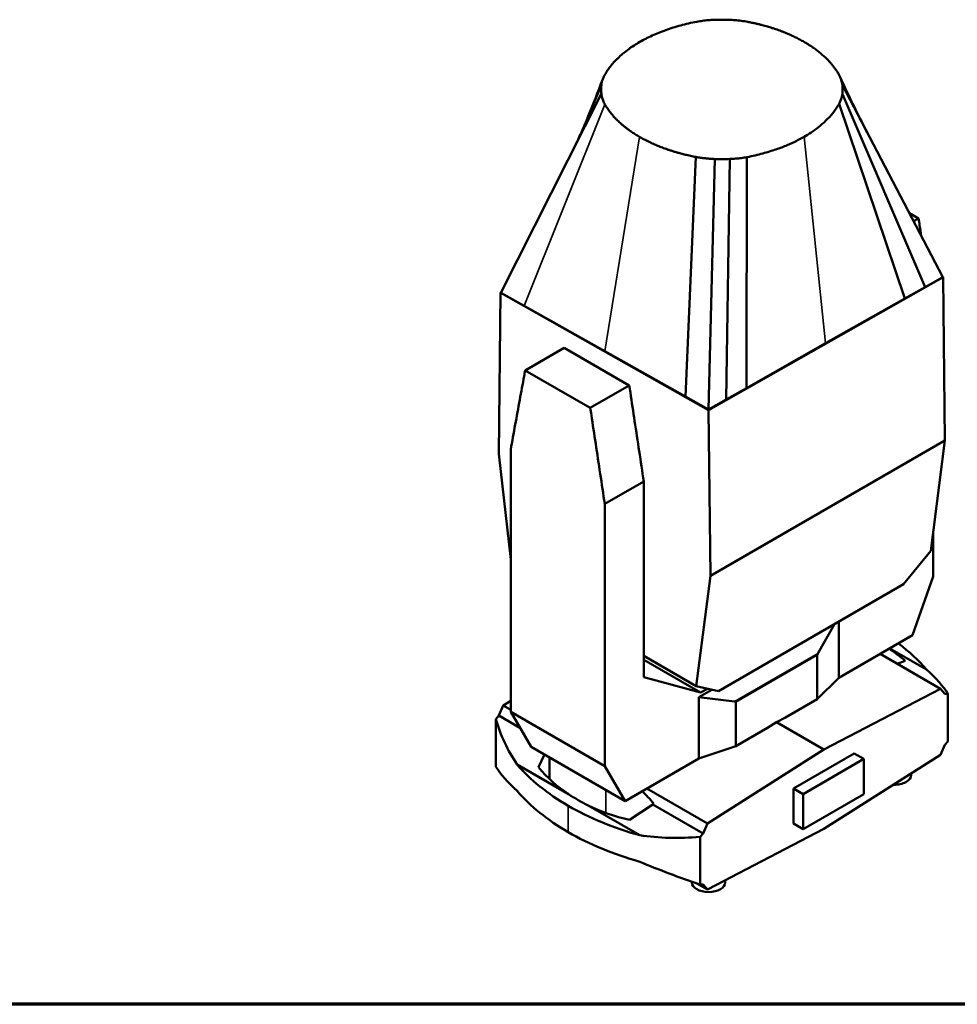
# Paper-space layout 'Sheet_1' of a CAD drawing. Header units: millimetres. Extents: x 1 to 117, y 1 to 117.
# Tile 2 of 5: x 65 to 100, y 1 to 37. Entities that reach past the tile are written whole.
import ezdxf

# ---------------------------------------------------------------- set-up
doc = ezdxf.new("R2010")
doc.units = ezdxf.units.MM
for name, color, linetype, lineweight in [('Border (ISO)', 7, 'Continuous', 70), ('Visible (ISO)', 7, 'Continuous', 50), ('Visible Narrow (ISO)', 7, 'Continuous', 35)]:
    doc.layers.add(name, color=color, linetype=linetype, lineweight=lineweight)

# ---------------------------------------------------------------- blocks, each defined once
blk = doc.blocks.new('Borders Chauvet')
at = {"layer": 'Border (ISO)'}
blk.add_line((117.323, 0.787), (0.787, 0.787), dxfattribs=at)

psp = doc.layouts.new('Sheet_1')

# ---------------------------------------------------------------- linework, layer by layer
at = {"layer": 'Visible (ISO)'}
for p, q in [((85.966, 33.161), (86.537, 34.527)), ((99.068, 27.472), (95.381, 34.509)), ((82.849, 26.896), (86.535, 34.206)), ((98.417, 27.105), (95.379, 34.189)), ((97.671, 26.683), (95.26, 33.828)), ((89.618, 23.088), (90.008, 31.879)), ((90.466, 22.611), (90.695, 31.804)), ((91.116, 22.979), (91.251, 31.805)), ((91.863, 23.4), (91.876, 31.874)), ((98.177, 29.624), (97.838, 29.82)), ((98.177, 29.624), (97.996, 29.519)), ((90.468, 22.591), (99.077, 27.467)), ((99.068, 27.472), (98.417, 27.105)), ((99.068, 27.472), (99.077, 27.467)), ((99.077, 27.467), (99.145, 21.475)), ((98.417, 27.105), (97.671, 26.683)), ((82.839, 26.902), (82.771, 20.988)), ((82.856, 26.911), (82.839, 26.902)), ((82.839, 26.902), (82.849, 26.896)), ((83.697, 26.419), (82.849, 26.896)), ((82.849, 26.896), (90.468, 22.591)), ((86.657, 24.754), (83.697, 26.419)), ((97.671, 26.683), (94.767, 25.042)), ((94.767, 25.042), (91.863, 23.4)), ((85.17, 24.873), (83.739, 24.047)), ((87.56, 23.494), (85.17, 24.873)), ((89.618, 23.088), (86.657, 24.754)), ((86.129, 22.668), (83.739, 24.047)), ((86.129, 22.668), (87.56, 23.494)), ((91.863, 23.4), (91.116, 22.979)), ((90.466, 22.611), (89.618, 23.088)), ((91.116, 22.979), (90.466, 22.611)), ((90.537, 16.505), (90.468, 22.591)), ((90.537, 16.505), (99.145, 21.475)), ((99.145, 21.475), (98.623, 17.432)), ((82.771, 20.988), (83.208, 17.104)), ((83.208, 21.139), (83.208, 11.523)), ((88.091, 19.972), (86.66, 19.146)), ((88.091, 19.972), (88.091, 12.788)), ((86.66, 9.53), (86.66, 19.146)), ((98.708, 16.486), (98.708, 18.094)), ((98.623, 17.432), (97.623, 16.198)), ((90.015, 12.462), (90.537, 16.505)), ((97.958, 14.332), (98.708, 16.486)), ((90.831, 12.277), (97.623, 16.198)), ((95.252, 12.769), (95.252, 14.83)), ((95.089, 14.736), (94.481, 13.664)), ((97.958, 14.332), (95.252, 12.769)), ((97.121, 13.848), (98.473, 13.068)), ((90.015, 12.462), (88.091, 13.573)), ((90.178, 12.225), (88.091, 13.43)), ((94.455, 13.593), (94.455, 11.987)), ((96.766, 13.643), (98.984, 12.363)), ((97.392, 13.281), (97.689, 13.395)), ((88.091, 12.788), (90.178, 12.225)), ((95.252, 12.769), (94.455, 11.987)), ((90.831, 12.277), (90.015, 12.462)), ((90.116, 12.057), (90.591, 12.332)), ((90.427, 12.369), (90.178, 12.225)), ((98.984, 12.363), (94.705, 10.139)), ((99.138, 12.176), (98.984, 12.363)), ((83.208, 11.923), (82.933, 11.748)), ((90.116, 9.804), (90.116, 12.057)), ((90.116, 12.057), (91.425, 11.899)), ((94.455, 11.987), (93.289, 11.314)), ((99.252, 12.18), (99.138, 12.176)), ((99.252, 12.18), (99.252, 10.43)), ((82.933, 11.748), (82.778, 11.383)), ((83.208, 11.59), (82.933, 11.748)), ((91.471, 11.871), (91.471, 10.265)), ((82.778, 11.383), (82.665, 11.256)), ((82.665, 11.256), (82.665, 9.506)), ((83.548, 10.938), (82.778, 11.383)), ((83.208, 11.523), (83.958, 10.235)), ((86.66, 9.53), (83.208, 11.523)), ((92.963, 11.145), (93.289, 11.314)), ((92.636, 10.938), (91.471, 10.265)), ((92.636, 10.938), (92.963, 11.145)), ((92.963, 11.145), (94.705, 10.139)), ((83.958, 10.235), (87.41, 8.242)), ((91.471, 10.265), (90.116, 9.804)), ((90.426, 7.422), (94.705, 10.139)), ((98.984, 9.938), (99.138, 10.303)), ((99.138, 10.303), (99.252, 10.43)), ((84.227, 9.483), (84.451, 9.951)), ((84.637, 9.843), (84.637, 9.051)), ((90.116, 9.804), (87.41, 8.242)), ((93.591, 8.708), (95.818, 9.994)), ((96.172, 9.789), (93.945, 8.503)), ((94.705, 7.221), (98.984, 9.938)), ((95.818, 9.994), (96.172, 9.789)), ((96.172, 8.503), (96.172, 9.789)), ((85.334, 8.494), (83.443, 9.586)), ((87.41, 8.242), (86.66, 9.53)), ((97.902, 9.251), (97.902, 9.196)), ((88.208, 8.703), (90.426, 7.422)), ((93.591, 7.422), (93.591, 8.708)), ((93.591, 8.708), (93.945, 8.503)), ((93.945, 7.218), (96.172, 8.503)), ((93.945, 8.503), (93.945, 7.218)), ((86.052, 8.08), (87.943, 6.988)), ((88.424, 8.124), (87.57, 7.553)), ((88.449, 8.164), (88.424, 8.124)), ((88.424, 8.124), (90.271, 7.057)), ((90.271, 7.057), (90.426, 7.422)), ((93.591, 7.422), (93.945, 7.218)), ((90.158, 6.93), (90.271, 7.057)), ((90.158, 6.93), (90.158, 5.18)), ((94.705, 7.221), (90.426, 4.997)), ((89.861, 5.258), (89.861, 5.282)), ((90.041, 5.22), (90.426, 4.997)), ((90.271, 5.184), (90.158, 5.18)), ((90.426, 4.997), (90.271, 5.184)), ((91.081, 5.258), (91.081, 5.338))]:
    psp.add_line(p, q, dxfattribs=at)
for centre, major_axis, ratio, start_param, end_param in [((89.636, 14.153), (-9.297, 2.771), 0.282008, 3.754679, 3.870367), ((89.622, 10.552), (9.865, 0), 0.57735, 0.457392, 0.656702), ((94.694, 13.828), (-0.234, -0.249), 0.197158, 5.600479, 6.076226), ((89.622, 14.151), (9.83, -2.93), 0.282008, 0.302665, 0.541254), ((91.064, 11.732), (0.405, 0.145), 0.21158, 6.207585, 6.683333), ((92.295, 15.699), (-8.838, -6.132), 0.714693, 6.041644, 6.280232), ((92.295, 7.536), (-9.83, 2.93), 0.282008, 0.302665, 0.541254), ((92.295, 12.101), (9.865, 0), 0.57735, 3.598985, 3.92734), ((92.281, 15.68), (-8.359, -5.799), 0.714693, 0.06888, 0.27058), ((97.292, 9.196), (0.61, 0), 0.57735, 4.661498, 6.283185), ((92.295, 11.134), (-9.865, 0), 0.57735, 0.457392, 0.785748), ((92.281, 12.09), (-9.33, 0), 0.57735, 0.730925, 0.839871), ((75.087, -17.757), (10.797, 27.779), 0.446039, 6.050593, 6.092384), ((92.299, 12.098), (9.865, 0), 0.57735, 3.926641, 4.254997), ((92.281, 15.68), (-8.359, -5.799), 0.714693, 0.379526, 0.581226), ((92.299, 11.131), (-9.865, 0), 0.57735, 0.785048, 1.113404), ((92.299, 15.697), (-8.838, -6.132), 0.714693, 0.653059, 0.891647), ((92.299, 7.533), (-9.83, 2.93), 0.282008, 1.197266, 1.435854), ((90.471, 5.258), (0.61, 0), 0.57735, 3.141593, 6.283185)]:
    psp.add_ellipse(centre, major_axis=major_axis, ratio=ratio, start_param=start_param, end_param=end_param, dxfattribs=at)
for points in [[(90.04, 36.841), (90.109, 36.854), (90.246, 36.876), (90.455, 36.899), (90.595, 36.908), (90.665, 36.91)], [(86.031, 33.318), (86.23, 33.793), (86.414, 34.267), (86.587, 34.737)], [(86.537, 34.527), (86.541, 34.567), (86.556, 34.648), (86.596, 34.769), (86.635, 34.848), (86.657, 34.888)]]:
    psp.add_open_spline(points, degree=3, dxfattribs=at)
for points, knots in [([(90.665, 36.91), (90.737, 36.913), (90.805, 36.914), (90.934, 36.916), (90.996, 36.916), (91.113, 36.914), (91.169, 36.913), (91.221, 36.911)], [0, 0, 0, 0, 0.333333, 0.333333, 0.666667, 0.666667, 1, 1, 1, 1]), ([(91.221, 36.911), (91.291, 36.909), (91.363, 36.905), (91.511, 36.893), (91.586, 36.886), (91.743, 36.865), (91.825, 36.852), (91.909, 36.836)], [0, 0, 0, 0, 0.3333333, 0.3333333, 0.6666667, 0.6666667, 1, 1, 1, 1]), ([(87.944, 36.098), (88.087, 36.181), (88.239, 36.259), (88.558, 36.405), (88.725, 36.473), (89.074, 36.597), (89.256, 36.654), (89.637, 36.757), (89.835, 36.802), (90.04, 36.841)], [0, 0, 0, 0, 0.25, 0.25, 0.5, 0.5, 0.75, 0.75, 1, 1, 1, 1]), ([(91.909, 36.836), (91.962, 36.826), (92.013, 36.816), (92.061, 36.806), (92.11, 36.795), (92.155, 36.785), (92.199, 36.775), (92.242, 36.765), (92.284, 36.756), (92.323, 36.746), (92.362, 36.736), (92.399, 36.727), (92.435, 36.718), (92.47, 36.708), (92.504, 36.699), (92.536, 36.69), (92.568, 36.681), (92.599, 36.673), (92.629, 36.664), (92.659, 36.655), (92.688, 36.646), (92.717, 36.638), (92.746, 36.629), (92.775, 36.62), (92.804, 36.61), (92.827, 36.603), (92.849, 36.596), (92.871, 36.589), (92.878, 36.586), (92.886, 36.584), (92.893, 36.581), (92.923, 36.571), (92.954, 36.561), (92.985, 36.55), (93.016, 36.539), (93.048, 36.528), (93.081, 36.516), (93.114, 36.503), (93.148, 36.491), (93.183, 36.477), (93.218, 36.464), (93.255, 36.449), (93.292, 36.434), (93.33, 36.418), (93.369, 36.402), (93.41, 36.384), (93.451, 36.367), (93.493, 36.348), (93.537, 36.328), (93.581, 36.307), (93.627, 36.286), (93.674, 36.263), (93.721, 36.239), (93.77, 36.214), (93.821, 36.187), (93.871, 36.16), (93.924, 36.132), (93.977, 36.101)], [0, 0, 0, 0, 0.055556, 0.055556, 0.055556, 0.111111, 0.111111, 0.111111, 0.166667, 0.166667, 0.166667, 0.222222, 0.222222, 0.222222, 0.277778, 0.277778, 0.277778, 0.333333, 0.333333, 0.333333, 0.388889, 0.388889, 0.388889, 0.444444, 0.444444, 0.444444, 0.486304, 0.486304, 0.486304, 0.5, 0.5, 0.5, 0.555555, 0.555555, 0.555555, 0.611111, 0.611111, 0.611111, 0.666666, 0.666666, 0.666666, 0.722222, 0.722222, 0.722222, 0.777777, 0.777777, 0.777777, 0.833333, 0.833333, 0.833333, 0.888889, 0.888889, 0.888889, 0.944444, 0.944444, 0.944444, 1, 1, 1, 1]), ([(86.657, 34.888), (86.724, 35.006), (86.802, 35.121), (86.98, 35.34), (87.079, 35.446), (87.295, 35.647), (87.412, 35.743), (87.665, 35.927), (87.8, 36.015), (87.944, 36.098)], [-1, -1, -1, -1, -0.75, -0.75, -0.5, -0.5, -0.25, -0.25, 0, 0, 0, 0]), ([(93.977, 36.101), (94.017, 36.078), (94.054, 36.055), (94.125, 36.012), (94.158, 35.991), (94.22, 35.951), (94.249, 35.931), (94.304, 35.894), (94.33, 35.876), (94.378, 35.841), (94.401, 35.824), (94.445, 35.791), (94.465, 35.776), (94.505, 35.745), (94.525, 35.729), (94.563, 35.698), (94.582, 35.683), (94.619, 35.651), (94.638, 35.634), (94.676, 35.601), (94.695, 35.584), (94.734, 35.548), (94.754, 35.53), (94.794, 35.491), (94.814, 35.471), (94.856, 35.428), (94.877, 35.406), (94.92, 35.359), (94.943, 35.334), (94.988, 35.281), (95.011, 35.254), (95.058, 35.195), (95.082, 35.163), (95.13, 35.097), (95.154, 35.062), (95.203, 34.988), (95.227, 34.948), (95.251, 34.906)], [0, 0, 0, 0, 0.0555556, 0.0555556, 0.1111111, 0.1111111, 0.1666667, 0.1666667, 0.2222222, 0.2222222, 0.2777778, 0.2777778, 0.3333333, 0.3333333, 0.3888889, 0.3888889, 0.4444444, 0.4444444, 0.5, 0.5, 0.5555556, 0.5555556, 0.6111111, 0.6111111, 0.6666667, 0.6666667, 0.7222222, 0.7222222, 0.7777778, 0.7777778, 0.8333333, 0.8333333, 0.8888889, 0.8888889, 0.9444444, 0.9444444, 1, 1, 1, 1]), ([(95.251, 34.906), (95.27, 34.873), (95.287, 34.84), (95.315, 34.776), (95.327, 34.745), (95.348, 34.683), (95.357, 34.651), (95.372, 34.583), (95.378, 34.547), (95.381, 34.509)], [0, 0, 0, 0, 0.25, 0.25, 0.5, 0.5, 0.75, 0.75, 1, 1, 1, 1]), ([(95.301, 34.809), (95.558, 34.235), (95.838, 33.653), (96.181, 32.984), (96.231, 32.888), (96.281, 32.791)], [0, 0, 0, 0, 5.222632, 5.222632, 6.10523, 6.10523, 6.10523, 6.10523]), ([(86.535, 34.206), (86.532, 34.236), (86.53, 34.268), (86.528, 34.336), (86.527, 34.371), (86.53, 34.446), (86.533, 34.486), (86.537, 34.527)], [-1, -1, -1, -1, -0.666667, -0.666667, -0.333333, -0.333333, 0, 0, 0, 0]), ([(95.381, 34.509), (95.385, 34.468), (95.388, 34.429), (95.389, 34.354), (95.388, 34.318), (95.385, 34.251), (95.383, 34.219), (95.379, 34.189)], [0, 0, 0, 0, 0.3333333, 0.3333333, 0.6666667, 0.6666667, 1, 1, 1, 1]), ([(86.665, 33.809), (86.638, 33.857), (86.615, 33.904), (86.579, 33.995), (86.566, 34.039), (86.546, 34.124), (86.539, 34.165), (86.535, 34.206)], [-1, -1, -1, -1, -0.6666667, -0.6666667, -0.3333333, -0.3333333, 0, 0, 0, 0]), ([(95.379, 34.189), (95.375, 34.148), (95.368, 34.108), (95.347, 34.028), (95.334, 33.987), (95.301, 33.907), (95.282, 33.867), (95.26, 33.828)], [0, 0, 0, 0, 0.333333, 0.333333, 0.666667, 0.666667, 1, 1, 1, 1]), ([(87.939, 32.615), (87.886, 32.645), (87.836, 32.676), (87.789, 32.705), (87.742, 32.734), (87.699, 32.762), (87.659, 32.79), (87.618, 32.817), (87.581, 32.843), (87.546, 32.869), (87.511, 32.894), (87.478, 32.918), (87.448, 32.942), (87.417, 32.966), (87.389, 32.988), (87.362, 33.01), (87.336, 33.032), (87.311, 33.053), (87.287, 33.073), (87.264, 33.093), (87.241, 33.113), (87.221, 33.132), (87.2, 33.151), (87.18, 33.169), (87.161, 33.188), (87.142, 33.206), (87.124, 33.223), (87.107, 33.24), (87.102, 33.245), (87.098, 33.249), (87.094, 33.253), (87.081, 33.266), (87.069, 33.279), (87.056, 33.292), (87.04, 33.309), (87.024, 33.325), (87.009, 33.342), (86.994, 33.359), (86.979, 33.376), (86.963, 33.393), (86.948, 33.41), (86.933, 33.428), (86.918, 33.447), (86.903, 33.465), (86.887, 33.485), (86.871, 33.505), (86.855, 33.526), (86.838, 33.547), (86.821, 33.57), (86.805, 33.592), (86.788, 33.616), (86.77, 33.641), (86.753, 33.666), (86.736, 33.693), (86.718, 33.721), (86.701, 33.749), (86.683, 33.778), (86.665, 33.809)], [-1, -1, -1, -1, -0.944444, -0.944444, -0.944444, -0.888889, -0.888889, -0.888889, -0.833333, -0.833333, -0.833333, -0.777778, -0.777778, -0.777778, -0.722222, -0.722222, -0.722222, -0.666667, -0.666667, -0.666667, -0.611111, -0.611111, -0.611111, -0.555556, -0.555556, -0.555556, -0.5, -0.5, -0.5, -0.486304, -0.486304, -0.486304, -0.444444, -0.444444, -0.444444, -0.388889, -0.388889, -0.388889, -0.333333, -0.333333, -0.333333, -0.277778, -0.277778, -0.277778, -0.222222, -0.222222, -0.222222, -0.166667, -0.166667, -0.166667, -0.111111, -0.111111, -0.111111, -0.055556, -0.055556, -0.055556, 0, 0, 0, 0]), ([(95.26, 33.828), (95.191, 33.706), (95.113, 33.594), (94.949, 33.389), (94.862, 33.296), (94.686, 33.126), (94.596, 33.048), (94.416, 32.906), (94.326, 32.841), (94.148, 32.722), (94.059, 32.667), (93.973, 32.617)], [0, 0, 0, 0, 0.2, 0.2, 0.4, 0.4, 0.6, 0.6, 0.8, 0.8, 1, 1, 1, 1]), ([(85.577, 32.307), (85.602, 32.356), (85.629, 32.41), (85.692, 32.541), (85.729, 32.621), (85.834, 32.852), (85.901, 33.007), (85.966, 33.161)], [0, 0, 0, 0, 0.479364, 0.479364, 1.152776, 1.152776, 2.428752, 2.428752, 2.428752, 2.428752]), ([(90.008, 31.879), (89.935, 31.893), (89.867, 31.907), (89.738, 31.935), (89.677, 31.949), (89.563, 31.977), (89.508, 31.99), (89.406, 32.018), (89.358, 32.031), (89.267, 32.057), (89.224, 32.07), (89.142, 32.095), (89.104, 32.107), (89.03, 32.131), (88.995, 32.143), (88.928, 32.166), (88.896, 32.178), (88.834, 32.2), (88.804, 32.211), (88.747, 32.233), (88.718, 32.244), (88.663, 32.266), (88.636, 32.276), (88.582, 32.299), (88.556, 32.31), (88.502, 32.333), (88.475, 32.345), (88.418, 32.37), (88.389, 32.383), (88.329, 32.411), (88.297, 32.426), (88.232, 32.458), (88.198, 32.474), (88.129, 32.51), (88.092, 32.529), (88.018, 32.57), (87.979, 32.592), (87.939, 32.615)], [-1, -1, -1, -1, -0.9444444, -0.9444444, -0.8888889, -0.8888889, -0.8333333, -0.8333333, -0.7777778, -0.7777778, -0.7222222, -0.7222222, -0.6666667, -0.6666667, -0.6111111, -0.6111111, -0.5555556, -0.5555556, -0.5, -0.5, -0.4444444, -0.4444444, -0.3888889, -0.3888889, -0.3333333, -0.3333333, -0.2777778, -0.2777778, -0.2222222, -0.2222222, -0.1666667, -0.1666667, -0.1111111, -0.1111111, -0.0555556, -0.0555556, 0, 0, 0, 0]), ([(93.973, 32.617), (93.886, 32.567), (93.791, 32.516), (93.584, 32.413), (93.473, 32.361), (93.226, 32.257), (93.092, 32.205), (92.796, 32.104), (92.635, 32.054), (92.28, 31.959), (92.086, 31.914), (91.876, 31.874)], [-1, -1, -1, -1, -0.8, -0.8, -0.6, -0.6, -0.4, -0.4, -0.2, -0.2, 0, 0, 0, 0]), ([(90.695, 31.804), (90.63, 31.806), (90.568, 31.809), (90.45, 31.818), (90.395, 31.823), (90.286, 31.835), (90.233, 31.842), (90.122, 31.858), (90.065, 31.868), (90.008, 31.879)], [-1, -1, -1, -1, -0.75, -0.75, -0.5, -0.5, -0.25, -0.25, 0, 0, 0, 0]), ([(91.251, 31.805), (91.158, 31.802), (91.066, 31.8), (90.881, 31.8), (90.788, 31.801), (90.695, 31.804)], [-1.414948, -1.414948, -1.414948, -1.414948, -0.707521, -0.707521, 0, 0, 0, 0]), ([(91.876, 31.874), (91.808, 31.861), (91.739, 31.85), (91.6, 31.831), (91.53, 31.824), (91.39, 31.812), (91.321, 31.807), (91.251, 31.805)], [-1, -1, -1, -1, -0.666667, -0.666667, -0.333333, -0.333333, 0, 0, 0, 0]), ([(98.274, 28.988), (98.255, 29.114), (98.235, 29.24), (98.203, 29.452), (98.19, 29.538), (98.177, 29.624)], [-1.200172, -1.200172, -1.200172, -1.200172, -0.485903, -0.485903, 0, 0, 0, 0]), ([(83.739, 24.047), (83.726, 23.976), (83.713, 23.906), (83.647, 23.546), (83.594, 23.256), (83.485, 22.665), (83.43, 22.359), (83.319, 21.751), (83.264, 21.445), (83.208, 21.139)], [-29.629865, -29.629865, -29.629865, -29.629865, -27.465265, -27.465265, -18.631898, -18.631898, -9.371814, -9.371814, 0, 0, 0, 0]), ([(87.56, 23.494), (87.573, 23.408), (87.586, 23.322), (87.652, 22.886), (87.705, 22.534), (87.813, 21.818), (87.869, 21.449), (87.98, 20.713), (88.035, 20.343), (88.091, 19.972)], [-46.389121, -46.389121, -46.389121, -46.389121, -43.725621, -43.725621, -32.856332, -32.856332, -21.461976, -21.461976, -9.930137, -9.930137, -9.930137, -9.930137]), ([(86.66, 19.146), (86.604, 19.517), (86.549, 19.887), (86.438, 20.623), (86.382, 20.992), (86.274, 21.708), (86.221, 22.06), (86.155, 22.496), (86.142, 22.582), (86.129, 22.668)], [-6.651218, -6.651218, -6.651218, -6.651218, -4.547463, -4.547463, -2.468789, -2.468789, -0.485903, -0.485903, 0, 0, 0, 0])]:
    psp.add_open_spline(points, degree=3, knots=knots, dxfattribs=at)
at = {"layer": 'Visible Narrow (ISO)'}
for p, q in [((83.697, 26.419), (86.665, 33.809)), ((86.657, 24.754), (87.939, 32.615)), ((94.767, 25.042), (93.973, 32.617)), ((91.425, 11.899), (94.481, 13.664)), ((91.471, 11.871), (94.455, 13.593)), ((86.699, 8.652), (86.699, 7.806)), ((85.321, 8.072), (85.321, 7.105))]:
    psp.add_line(p, q, dxfattribs=at)

# ---------------------------------------------------------------- block references
psp.add_blockref('Borders Chauvet', (0, 0))

doc.saveas('drawing.dxf')
